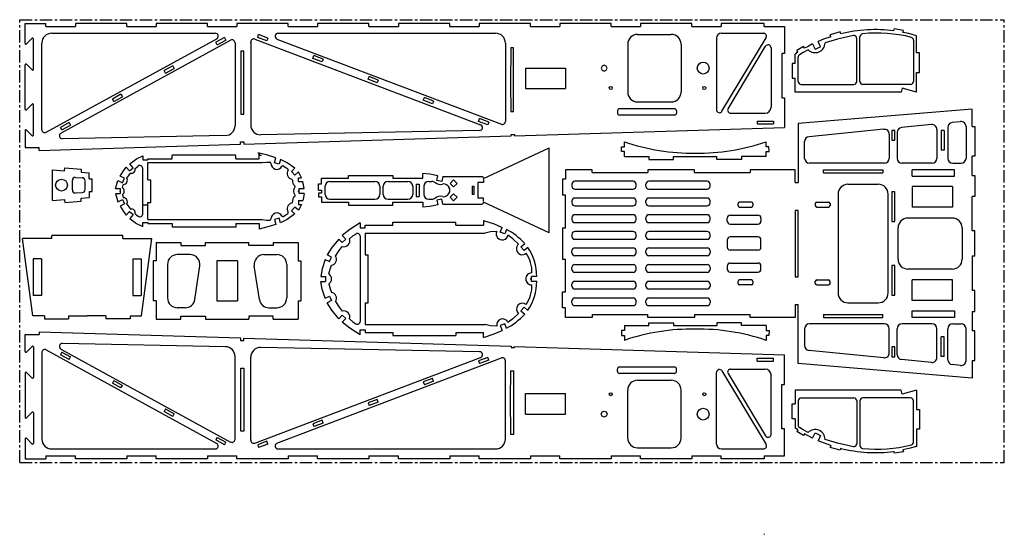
# Model space of a CAD drawing. Header units: millimetres. Extents: x 0 to 1000, y -73 to 450.
import ezdxf

# ---------------------------------------------------------------- set-up
doc = ezdxf.new("R2010")
doc.units = ezdxf.units.MM
doc.header["$PDSIZE"] = -1
doc.linetypes.add('CENTERX2', pattern=[20.32, 12.7, -2.54, 2.54, -2.54])

msp = doc.modelspace()

# ---------------------------------------------------------------- linework, layer by layer
at = {"color": 7, "linetype": 'CENTERX2'}
for p, q in [((0, 0), (0, 450)), ((0, 450), (1000, 450)), ((1000, 0), (1000, 450)), ((243.6, 314.4), (241.8, 314.4)), ((243.1, 312.4), (245.6, 312.4)), ((243.6, 312.4), (243.6, 314.4)), ((130.1, 261.4), (125.1, 261.4)), ((0, 0), (1000, 0)), ((756, -72.3), (756, -73))]:
    msp.add_line(p, q, dxfattribs=at)
at = {"color": 7, "linetype": 'Continuous'}
for p, q in [((5.5, 446.2), (26.7, 446.2)), ((5.5, 426), (5.5, 446.2)), ((26.7, 443.2), (26.7, 446.2)), ((26.7, 443.2), (56.7, 443.2)), ((108.7, 446.2), (56.7, 446.2)), ((56.7, 446.2), (56.7, 443.2)), ((108.7, 443.2), (108.7, 446.2)), ((108.7, 443.2), (138.7, 443.2)), ((190.7, 446.2), (138.7, 446.2)), ((138.7, 446.2), (138.7, 443.2)), ((190.7, 443.2), (190.7, 446.2)), ((190.7, 443.2), (220.7, 443.2)), ((272.7, 446.2), (220.7, 446.2)), ((220.7, 446.2), (220.7, 443.2)), ((272.7, 443.2), (272.7, 446.2)), ((272.7, 443.2), (302.6, 443.2)), ((354.7, 446.2), (302.6, 446.2)), ((302.6, 446.2), (302.6, 443.2)), ((354.7, 443.2), (354.7, 446.2)), ((354.7, 443.2), (384.6, 443.2)), ((436.7, 446.2), (384.6, 446.2)), ((384.6, 446.2), (384.6, 443.2)), ((436.7, 443.2), (436.7, 446.2)), ((436.7, 443.2), (466.6, 443.2)), ((518.7, 446.2), (466.6, 446.2)), ((466.6, 446.2), (466.6, 443.2)), ((518.7, 443.2), (518.7, 446.2)), ((518.7, 443.2), (548.6, 443.2)), ((600.7, 446.2), (548.6, 446.2)), ((548.6, 446.2), (548.6, 443.2)), ((600.7, 443.2), (600.7, 446.2)), ((600.7, 443.2), (630.6, 443.2)), ((682.7, 446.2), (630.6, 446.2)), ((630.6, 446.2), (630.6, 443.2)), ((682.7, 443.2), (682.7, 446.2)), ((682.7, 443.2), (712.6, 443.2)), ((756, 446.2), (712.6, 446.2)), ((712.6, 446.2), (712.6, 443.2)), ((756, 443.2), (756, 446.2)), ((756, 443.2), (776.8, 443.2)), ((776.8, 443.2), (776.8, 415.7)), ((887.9, 438.6), (888.2, 440.6)), ((897.5, 439.1), (888.2, 440.6)), ((12.6, 431.2), (6.9, 425.4)), ((13.9, 399.5), (13.9, 430.6)), ((27, 335.6), (200.1, 430.5)), ((32.5, 436.2), (198.6, 436.2)), ((208, 431.9), (199.3, 427.1)), ((208, 431.9), (209.5, 429.3)), ((238.7, 430.3), (468.1, 343.2)), ((241.7, 432), (242.7, 434.8)), ((251, 428.4), (241.7, 432)), ((252.1, 431.2), (242.7, 434.8)), ((252.1, 431.2), (251, 428.4)), ((261.2, 430.3), (489.2, 343.7)), ((262.3, 436.2), (483.3, 436.2)), ((627.5, 435.1), (661.7, 435.1)), ((707.7, 431.2), (707.7, 358.5)), ((712.7, 436.2), (755.4, 436.2)), ((713.2, 356.9), (758, 431.6)), ((833.4, 437.6), (823.1, 434.6)), ((823.7, 432.7), (823.1, 434.6)), ((833.9, 435.5), (833.4, 437.6)), ((850.2, 387.3), (850.2, 430.9)), ((853.4, 387.3), (853.4, 432.6)), ((897.1, 437.1), (897.5, 439.1)), ((910.8, 416.2), (910.8, 433.6)), ((22.5, 338.2), (22.5, 426.2)), ((41.9, 334.7), (214.2, 429.2)), ((200.7, 424.5), (199.3, 427.1)), ((200.7, 424.5), (209.5, 429.3)), ((218.7, 426.5), (218.7, 342.3)), ((234.7, 427.5), (234.7, 343)), ((493.3, 426.2), (493.3, 346.5)), ((501.6, 421.4), (498.7, 421.4)), ((617.5, 425.1), (617.5, 376.4)), ((671.7, 425.1), (671.7, 376.4)), ((719.5, 359.5), (757.5, 423)), ((763.1, 421.4), (763.1, 361)), ((796.1, 422.7), (789.3, 418.6)), ((797.1, 421), (796.1, 422.7)), ((805.3, 425.3), (807.9, 419.9)), ((807.9, 419.9), (813.3, 422.4)), ((813.3, 422.4), (810.8, 427.8)), ((907.8, 429.1), (907.8, 387.3)), ((227.5, 418), (224.5, 418)), ((224.5, 418), (224.5, 354)), ((227.5, 354), (227.5, 418)), ((297.7, 410.7), (298.8, 413.5)), ((307.1, 407.1), (297.7, 410.7)), ((308.2, 409.9), (298.8, 413.5)), ((776.8, 415.7), (773.9, 415.7)), ((773.9, 415.7), (773.9, 370.7)), ((787.7, 405.5), (787.7, 415.1)), ((790.4, 416.9), (789.3, 418.6)), ((790.7, 387.3), (790.7, 412)), ((913.8, 416.2), (910.8, 416.2)), ((913.8, 396.2), (913.8, 416.2)), ((5.5, 359.1), (5.5, 404.1)), ((6.9, 404.7), (12.6, 398.9)), ((155.4, 403.1), (146.7, 398.3)), ((148.1, 395.6), (156.9, 400.4)), ((155.4, 403.1), (156.9, 400.4)), ((308.2, 409.9), (307.1, 407.1)), ((513.6, 400.8), (554.4, 400.8)), ((513.6, 400.8), (513.6, 380)), ((554.4, 400.8), (554.4, 380)), ((784.7, 405.5), (784.7, 390.5)), ((787.7, 405.5), (784.7, 405.5)), ((148.1, 395.6), (146.7, 398.3)), ((353.8, 389.4), (354.9, 392.2)), ((364.2, 388.6), (354.9, 392.2)), ((784.7, 390.5), (787.7, 390.5)), ((787.7, 381.3), (787.7, 390.5)), ((910.8, 381.3), (910.8, 396.2)), ((910.8, 396.2), (913.8, 396.2)), ((363.2, 385.8), (353.8, 389.4)), ((364.2, 388.6), (363.2, 385.8)), ((787.7, 376.4), (787.7, 381.3)), ((793.7, 384.3), (847.2, 384.3)), ((904.8, 384.3), (856.4, 384.3)), ((896.3, 380.4), (895.2, 376.4)), ((910.8, 376.5), (896.3, 380.4)), ((910.8, 376.5), (910.8, 381.3)), ((102.8, 374.2), (94.1, 369.4)), ((95.5, 366.8), (104.3, 371.6)), ((102.8, 374.2), (104.3, 371.6)), ((409.9, 368.1), (411, 370.9)), ((420.3, 367.3), (411, 370.9)), ((513.6, 380), (554.4, 380)), ((773.9, 370.7), (776.8, 370.7)), ((776.8, 370.7), (776.8, 340.5)), ((895.2, 376.4), (787.7, 376.4)), ((12.6, 364.3), (6.9, 358.5)), ((13.9, 332.6), (13.9, 363.7)), ((95.5, 366.8), (94.1, 369.4)), ((419.3, 364.5), (409.9, 368.1)), ((420.3, 367.3), (419.3, 364.5)), ((627.5, 366.4), (661.7, 366.4)), ((224.5, 354), (227.5, 354)), ((498.7, 356.7), (501.6, 356.7)), ((607.1, 357.4), (607.1, 355)), ((665.1, 359.4), (609.1, 359.4)), ((665.1, 353), (609.1, 353)), ((667.1, 357.4), (667.1, 355)), ((722, 355), (757.1, 355)), ((967.2, 359.2), (790.7, 344.4)), ((967.2, 341.4), (967.2, 359.2)), ((50.2, 345.4), (41.4, 340.6)), ((42.9, 337.9), (41.4, 340.6)), ((42.9, 337.9), (51.7, 342.7)), ((50.2, 345.4), (51.7, 342.7)), ((466, 346.7), (467.1, 349.5)), ((475.4, 343.2), (466, 346.7)), ((476.4, 346), (467.1, 349.5)), ((476.4, 346), (475.4, 343.2)), ((502.4, 332), (776.8, 340.5)), ((748.9, 347), (765.7, 347)), ((748.9, 347), (748.9, 344)), ((748.9, 344), (765.7, 344)), ((765.7, 347), (765.7, 344)), ((790.7, 344.4), (790.7, 284.4)), ((926, 343.4), (895.7, 340.4)), ((942.7, 340.5), (942.7, 309.1)), ((955.6, 346.3), (947.2, 345.5)), ((961.1, 341.4), (961.1, 309.1)), ((967.2, 341.4), (970.2, 341.4)), ((970.2, 341.4), (970.2, 311.4)), ((5.5, 337.2), (5.5, 320)), ((6.9, 337.8), (12.6, 332)), ((208.9, 332.3), (43.4, 329)), ((227.7, 323.5), (499, 331.9)), ((467.1, 337.4), (244.9, 333)), ((499, 331.9), (499, 333.2)), ((499, 333.2), (502.4, 333.2)), ((502.4, 333.2), (502.4, 332)), ((877.7, 338.6), (801.7, 331.1)), ((883.2, 333.6), (883.2, 309.1)), ((888.7, 337.5), (885.7, 337.5)), ((885.7, 337.5), (885.7, 327.5)), ((888.7, 327.5), (888.7, 337.5)), ((891.2, 335.4), (891.2, 309.1)), ((931.5, 338.4), (931.5, 309.1)), ((938.9, 337.3), (935.8, 337.3)), ((935.8, 337.3), (935.8, 317.3)), ((938.9, 337.3), (938.9, 317.3)), ((5.5, 320), (19.8, 320)), ((19.8, 317.1), (224.4, 323.4)), ((19.8, 317.1), (19.8, 320)), ((224.4, 323.4), (224.4, 325.9)), ((224.4, 325.9), (227.7, 325.9)), ((227.7, 325.9), (227.7, 323.5)), ((611.1, 315.9), (611.1, 320.9)), ((611.1, 320.9), (614.1, 320.9)), ((614.1, 320.9), (614.1, 325.9)), ((758, 320.9), (758.1, 325.9)), ((761, 320.9), (758, 320.9)), ((761.1, 315.9), (761, 320.9)), ((797.2, 309.1), (797.2, 326.1)), ((885.7, 327.5), (888.7, 327.5)), ((125, 311.6), (125, 307.6)), ((219.5, 312.4), (154.8, 312.4)), ((154.8, 308.7), (154.8, 312.4)), ((219.5, 308.7), (219.5, 312.4)), ((243.1, 308.7), (243.1, 314.4)), ((471.2, 288.6), (537.7, 319.7)), ((537.7, 233.5), (537.7, 319.7)), ((614.1, 315.9), (611.1, 315.9)), ((614.1, 310.9), (614.1, 315.9)), ((614.1, 310.9), (639.1, 310.9)), ((639.1, 310.9), (639.1, 307.9)), ((664.1, 310.9), (708, 310.9)), ((664.1, 307.9), (664.1, 310.9)), ((708, 307.9), (708, 310.9)), ((758.1, 310.9), (733, 310.9)), ((733, 310.9), (733, 307.9)), ((758.1, 310.9), (758.1, 315.9)), ((758.1, 315.9), (761.1, 315.9)), ((938.9, 317.3), (935.8, 317.3)), ((967.2, 294.7), (967.2, 311.4)), ((970.2, 311.4), (967.2, 311.4)), ((108.3, 300.1), (111.6, 296.3)), ((115.3, 299.6), (111.8, 303.6)), ((125, 307.6), (130.1, 307.6)), ((130.1, 308.7), (154.8, 308.7)), ((130.1, 307.6), (130.1, 308.7)), ((130.1, 304.8), (246.3, 304.8)), ((130.1, 287.3), (130.1, 304.8)), ((219.5, 308.7), (243.1, 308.7)), ((258.7, 304.6), (260.2, 309.7)), ((263.5, 303.3), (258.7, 304.6)), ((264.8, 308), (263.5, 303.3)), ((639.1, 307.9), (664.1, 307.9)), ((733, 307.9), (708, 307.9)), ((878.2, 304.1), (802.2, 304.1)), ((926.5, 304.1), (896.2, 304.1)), ((947.7, 304.1), (956.1, 304.1)), ((33.2, 266.3), (33.2, 297.4)), ((33.2, 297.4), (45.5, 296.4)), ((45.5, 296.4), (45.7, 299.4)), ((45.7, 299.4), (62.5, 298.2)), ((62.5, 298.2), (62.3, 295.2)), ((62.3, 295.2), (70.6, 294.5)), ((70.6, 288.2), (70.6, 294.5)), ((106.5, 288.8), (102, 291.1)), ((111.6, 296.3), (115.3, 299.6)), ((125, 252.7), (125, 298.9)), ((275.9, 295.6), (279.6, 299)), ((279.3, 291.9), (275.9, 295.6)), ((283, 295.3), (279.3, 291.9)), ((334, 288.8), (334, 291.8)), ((334, 291.8), (379, 291.8)), ((379, 291.8), (379, 288.8)), ((409.3, 288.8), (409.3, 293.8)), ((423.7, 286.6), (424.6, 291.3)), ((429.6, 290.6), (428.6, 285.7)), ((429.6, 290.6), (469.2, 290.6)), ((581.3, 297.5), (554.4, 297.5)), ((554.4, 297.5), (554.4, 288)), ((581.3, 294.6), (581.3, 297.5)), ((581.3, 294.6), (637.8, 294.6)), ((685.3, 297.5), (637.8, 297.5)), ((637.8, 297.5), (637.8, 294.6)), ((685.3, 294.6), (685.3, 297.5)), ((685.3, 294.6), (741.9, 294.6)), ((787.7, 297.5), (741.9, 297.5)), ((741.9, 297.5), (741.9, 294.6)), ((787.7, 284.4), (787.7, 297.5)), ((816.5, 294.5), (816.5, 297.5)), ((816.5, 297.5), (876.5, 297.5)), ((816.5, 294.5), (876.5, 294.5)), ((876.5, 297.5), (876.5, 294.5)), ((949.4, 297.5), (906.5, 297.5)), ((906.5, 291.1), (906.5, 297.5)), ((906.5, 291.1), (949.4, 291.1)), ((949.4, 291.1), (949.4, 297.5)), ((967.2, 291.5), (967.2, 294.7)), ((967.2, 291.5), (970.2, 291.5)), ((970.2, 291.5), (970.2, 270.2)), ((53.5, 277), (53.5, 286.7)), ((56.6, 289.7), (63.6, 289.4)), ((66.4, 277.3), (66.4, 286.4)), ((70.6, 288.2), (73.6, 288.2)), ((73.6, 275.5), (73.6, 288.2)), ((99.8, 286.6), (104.3, 284.3)), ((104.3, 284.3), (106.5, 288.8)), ((130.1, 287.3), (133.1, 287.3)), ((133.1, 264.3), (133.1, 287.3)), ((283, 285.4), (283, 289.4)), ((283, 289.4), (286.3, 289.4)), ((283, 285.4), (287.6, 285.4)), ((303.6, 276.6), (303.6, 283.3)), ((303.6, 283.3), (306.6, 283.3)), ((306.6, 288.8), (334, 288.8)), ((306.6, 283.3), (306.6, 288.8)), ((310.1, 272.5), (310.1, 280.7)), ((315.1, 285.7), (360.8, 285.7)), ((365.8, 280.7), (365.8, 272.5)), ((369.2, 272.5), (369.2, 280.7)), ((374.2, 285.7), (394.2, 285.7)), ((379, 288.8), (409.3, 288.8)), ((399.2, 280.7), (399.2, 272.5)), ((402.7, 282.9), (402.7, 270.3)), ((402.7, 282.9), (405.7, 282.9)), ((405.7, 282.9), (405.7, 270.3)), ((410.4, 280.7), (410.4, 272.5)), ((415.4, 285.7), (418.6, 285.7)), ((428.6, 285.7), (423.7, 286.6)), ((434.7, 281.3), (435.9, 279.8)), ((437.2, 283.7), (440.7, 287.2)), ((440.7, 280.1), (437.2, 283.7)), ((440.7, 287.2), (444.3, 283.7)), ((444.3, 283.7), (440.7, 280.1)), ((459.7, 280.7), (459.7, 272.5)), ((459.7, 280.7), (461.2, 280.7)), ((461.2, 280.7), (461.2, 272.5)), ((465.3, 284.4), (465.3, 268.8)), ((471.2, 284.4), (465.3, 284.4)), ((471.2, 287.7), (471.2, 285.7)), ((471.2, 285.7), (471.2, 284.4)), ((554.4, 288), (551.4, 288)), ((551.4, 288), (551.4, 271.6)), ((560.8, 282.8), (560.8, 280.8)), ((623, 285.8), (563.8, 285.8)), ((626, 280.8), (626, 282.8)), ((636, 280.8), (636, 282.8)), ((698.2, 285.8), (639, 285.8)), ((701.2, 280.8), (701.2, 282.8)), ((787.7, 284.4), (790.7, 284.4)), ((841.1, 282.7), (872, 282.7)), ((947.5, 280.6), (906.5, 280.6)), ((906.5, 280.6), (906.5, 259.6)), ((947.5, 280.6), (947.5, 259.6)), ((56.6, 274), (63.6, 274.3)), ((70.6, 275.5), (73.6, 275.5)), ((70.6, 275.5), (70.6, 269.2)), ((97.2, 278.3), (102.2, 278.3)), ((97.2, 273.3), (102.2, 273.3)), ((102.2, 278.3), (102.2, 273.3)), ((284, 273.3), (284, 278.3)), ((284, 278.3), (288.8, 278.3)), ((288.8, 273.3), (284, 273.3)), ((303.6, 276.6), (306.6, 276.6)), ((306.6, 273.6), (303.6, 273.6)), ((303.6, 273.6), (303.6, 270)), ((306.6, 276.6), (306.6, 273.6)), ((402.7, 270.3), (405.7, 270.3)), ((434.7, 271.9), (435.9, 273.4)), ((440.7, 273.1), (437.2, 269.6)), ((444.3, 269.6), (440.7, 273.1)), ((461.2, 272.5), (459.7, 272.5)), ((554.4, 271.6), (551.4, 271.6)), ((554.4, 238.6), (554.4, 271.6)), ((563.8, 277.8), (623, 277.8)), ((639, 277.8), (698.2, 277.8)), ((831.1, 272.7), (831.1, 172.3)), ((882, 172.3), (882, 272.7)), ((888.7, 274.9), (885.7, 274.9)), ((885.7, 274.9), (885.7, 244.9)), ((888.7, 244.9), (888.7, 274.9)), ((967.3, 235.4), (967.2, 270.2)), ((970.2, 270.2), (967.2, 270.2)), ((33.2, 266.3), (45.5, 267.3)), ((45.5, 267.3), (45.7, 264.3)), ((45.7, 264.3), (62.5, 265.5)), ((62.3, 268.5), (70.6, 269.2)), ((62.5, 265.5), (62.3, 268.5)), ((99.8, 264.9), (104.3, 267.2)), ((106.5, 262.8), (102, 260.4)), ((104.3, 267.2), (106.5, 262.8)), ((130.1, 246.8), (130.1, 264.3)), ((130.1, 264.3), (133.1, 264.3)), ((283, 266.2), (283, 262.2)), ((283, 266.2), (287.6, 266.2)), ((283, 262.2), (286.3, 262.2)), ((303.6, 270), (306.6, 270)), ((306.6, 270), (306.6, 264.4)), ((306.6, 264.4), (334, 264.4)), ((315.1, 267.5), (360.8, 267.5)), ((334, 264.4), (334, 261.4)), ((334, 261.4), (379, 261.4)), ((374.2, 267.5), (394.2, 267.5)), ((379, 261.4), (379, 264.4)), ((379, 264.4), (409.3, 264.4)), ((409.3, 264.4), (409.3, 259.4)), ((415.4, 267.5), (418.6, 267.5)), ((428.6, 267.5), (423.7, 266.6)), ((423.7, 266.6), (424.6, 261.9)), ((429.6, 262.6), (428.6, 267.5)), ((429.6, 262.6), (469.2, 262.6)), ((437.2, 269.6), (440.7, 266)), ((440.7, 266), (444.3, 269.6)), ((471.2, 268.8), (465.3, 268.8)), ((471.2, 267.5), (471.2, 268.8)), ((471.2, 265.6), (471.2, 267.5)), ((537.7, 233.5), (471.2, 264.6)), ((560.8, 265.8), (560.8, 263.8)), ((623, 268.8), (563.8, 268.8)), ((563.8, 260.8), (623, 260.8)), ((626, 263.8), (626, 265.8)), ((636, 263.8), (636, 265.8)), ((698.2, 268.8), (639, 268.8)), ((639, 260.8), (698.2, 260.8)), ((701.2, 263.8), (701.2, 265.8)), ((729.6, 261.1), (729.6, 263.1)), ((743.1, 264.6), (731.1, 264.6)), ((744.6, 263.1), (744.6, 261.1)), ((808, 263.1), (808, 261.1)), ((809.5, 264.6), (821.5, 264.6)), ((823, 263.1), (823, 261.1)), ((108.3, 251.5), (111.6, 255.2)), ((111.6, 255.2), (115.3, 252)), ((115.3, 252), (111.8, 247.9)), ((279.3, 259.6), (275.9, 255.9)), ((275.9, 255.9), (279.6, 252.6)), ((283, 256.3), (279.3, 259.6)), ((623, 251.8), (563.8, 251.8)), ((698.2, 251.8), (639, 251.8)), ((721.5, 251.4), (749.8, 251.4)), ((731.1, 259.6), (743.1, 259.6)), ((790.7, 256.2), (787.7, 256.2)), ((787.7, 256.2), (787.7, 188.8)), ((790.7, 188.8), (790.7, 256.2)), ((809.5, 259.6), (821.5, 259.6)), ((947.5, 259.6), (906.5, 259.6)), ((125, 244), (130.1, 244)), ((125, 240), (125, 244)), ((130.1, 246.8), (246.3, 246.8)), ((130.1, 244), (130.1, 242.9)), ((130.1, 242.9), (154.8, 242.9)), ((154.8, 242.9), (154.8, 239.2)), ((219.5, 242.9), (243.1, 242.9)), ((219.5, 242.9), (219.5, 239.2)), ((243.1, 242.9), (243.1, 237.2)), ((263.5, 248.3), (258.7, 247)), ((258.7, 247), (260.2, 241.9)), ((264.8, 243.6), (263.5, 248.3)), ((345.9, 243.5), (345.9, 238.6)), ((351, 241.1), (379.1, 241.1)), ((351, 238.6), (351, 241.1)), ((379.1, 244.1), (443.1, 244.1)), ((379.1, 241.1), (379.1, 244.1)), ((443.1, 241.1), (443.1, 244.1)), ((443.1, 241.1), (471.2, 241.1)), ((471.2, 246.1), (471.2, 241.1)), ((560.8, 248.8), (560.8, 246.8)), ((563.8, 243.8), (623, 243.8)), ((626, 246.8), (626, 248.8)), ((636, 246.8), (636, 248.8)), ((639, 243.8), (698.2, 243.8)), ((701.2, 246.8), (701.2, 248.8)), ((718.5, 245.3), (718.5, 248.4)), ((721.5, 242.3), (749.8, 242.3)), ((752.8, 248.4), (752.8, 245.3)), ((885.7, 244.9), (888.7, 244.9)), ((947.2, 248.4), (902.1, 248.4)), ((104.6, 230.6), (32.5, 230.6)), ((32.5, 227.6), (32.5, 230.6)), ((104.6, 227.6), (104.6, 230.6)), ((219.5, 239.2), (154.8, 239.2)), ((331.1, 227), (327.6, 230.6)), ((345.9, 238.6), (351, 238.6)), ((351, 232.9), (351, 210.9)), ((351, 232.9), (472.6, 232.9)), ((488.1, 234.2), (489.9, 238.9)), ((492.7, 232.5), (488.1, 234.2)), ((494.3, 236.9), (492.7, 232.5)), ((551.4, 238.6), (554.4, 238.6)), ((551.4, 238.6), (551.4, 206.4)), ((560.8, 231.8), (560.8, 229.8)), ((623, 234.8), (563.8, 234.8)), ((626, 229.8), (626, 231.8)), ((636, 229.8), (636, 231.8)), ((698.2, 234.8), (639, 234.8)), ((701.2, 229.8), (701.2, 231.8)), ((892.1, 206.6), (892.1, 238.4)), ((957.2, 238.4), (957.2, 206.6)), ((970.2, 235.4), (967.3, 235.4)), ((970.2, 209.6), (970.2, 235.4)), ((32.5, 227.6), (3, 227.6)), ((13.4, 149.1), (3, 227.6)), ((104.6, 227.6), (134.1, 227.6)), ((123.8, 149.1), (134.1, 227.6)), ((138.7, 223.6), (138.7, 204.8)), ((138.7, 223.6), (163.7, 223.6)), ((163.7, 223.6), (163.7, 220.6)), ((163.7, 220.6), (188.7, 220.6)), ((188.7, 220.6), (188.7, 223.6)), ((188.7, 223.6), (232.6, 223.6)), ((232.6, 220.6), (232.6, 223.6)), ((257.6, 220.6), (232.6, 220.6)), ((257.6, 223.6), (257.6, 220.6)), ((257.6, 223.6), (282.7, 223.6)), ((282.7, 223.6), (282.7, 204.8)), ((324.1, 227.1), (327.5, 223.6)), ((327.5, 223.6), (331.1, 227)), ((346, 143.6), (346, 229.7)), ((509.1, 219.3), (513, 222.5)), ((512.7, 222.9), (513, 222.5)), ((563.8, 226.8), (623, 226.8)), ((639, 226.8), (698.2, 226.8)), ((718.5, 226.2), (718.5, 218.8)), ((749.8, 229.2), (721.5, 229.2)), ((752.8, 218.8), (752.8, 226.2)), ((173.2, 211.3), (160.1, 211.3)), ((248.1, 211.3), (261.2, 211.3)), ((316.8, 208.7), (312.3, 210.9)), ((351, 210.9), (354, 210.9)), ((354, 162.4), (354, 210.9)), ((512.3, 215.4), (509.1, 219.3)), ((516.2, 218.6), (512.3, 215.4)), ((560.8, 213.2), (560.8, 215.2)), ((563.8, 218.2), (623, 218.2)), ((623, 210.2), (563.8, 210.2)), ((626, 213.2), (626, 215.2)), ((636, 213.2), (636, 215.2)), ((639, 218.2), (698.2, 218.2)), ((698.2, 210.2), (639, 210.2)), ((701.2, 215.2), (701.2, 213.2)), ((749.8, 215.8), (721.5, 215.8)), ((22.3, 207.1), (13.8, 207.1)), ((13.8, 207.1), (13.8, 169.6)), ((22.3, 207.1), (22.3, 169.6)), ((114.9, 207.1), (114.9, 169.6)), ((114.9, 207.1), (123.4, 207.1)), ((123.4, 207.1), (123.4, 169.6)), ((138.7, 204.8), (135.7, 204.8)), ((135.7, 204.8), (135.7, 164.3)), ((150.1, 201.3), (150.1, 167.3)), ((221.2, 204.8), (200.2, 204.8)), ((200.2, 204.8), (200.2, 164.3)), ((221.2, 204.8), (221.2, 164.3)), ((271.2, 201.3), (271.2, 167.3)), ((282.7, 204.8), (285.7, 204.8)), ((285.7, 204.8), (285.7, 164.3)), ((310.2, 206.4), (314.7, 204.2)), ((314.7, 204.2), (316.8, 208.7)), ((554.4, 206.4), (551.4, 206.4)), ((554.4, 173.4), (554.4, 206.4)), ((563.8, 201.2), (623, 201.2)), ((639, 201.2), (698.2, 201.2)), ((721.5, 202.7), (749.8, 202.7)), ((888.7, 200.2), (885.7, 200.2)), ((885.7, 200.2), (885.7, 170.2)), ((888.7, 170.2), (888.7, 200.2)), ((967.3, 209.6), (967.2, 174.8)), ((970.2, 209.6), (967.3, 209.6)), ((177.9, 165.8), (183, 199.9)), ((243.4, 165.8), (238.3, 199.9)), ((560.8, 196.2), (560.8, 198.2)), ((623, 193.2), (563.8, 193.2)), ((626, 196.2), (626, 198.2)), ((636, 196.2), (636, 198.2)), ((698.2, 193.2), (639, 193.2)), ((701.2, 198.2), (701.2, 196.2)), ((718.5, 199.7), (718.5, 196.6)), ((721.5, 193.6), (749.8, 193.6)), ((752.8, 196.6), (752.8, 199.7)), ((947.2, 196.6), (902.1, 196.6)), ((305.7, 189.1), (310.7, 189.1)), ((305.7, 184.1), (310.7, 184.1)), ((310.7, 189.1), (310.7, 184.1)), ((519.9, 184.1), (519.9, 189.1)), ((525.2, 189.1), (519.9, 189.1)), ((525.2, 184.1), (519.9, 184.1)), ((560.8, 179.2), (560.8, 181.2)), ((563.8, 184.2), (623, 184.2)), ((626, 179.2), (626, 181.2)), ((636, 179.2), (636, 181.2)), ((639, 184.2), (698.2, 184.2)), ((701.2, 181.2), (701.2, 179.2)), ((729.6, 182), (729.6, 184)), ((743.1, 185.5), (731.1, 185.5)), ((743.1, 180.5), (731.1, 180.5)), ((744.6, 184), (744.6, 182)), ((787.7, 188.8), (790.7, 188.8)), ((808, 182), (808, 184)), ((809.5, 185.5), (821.5, 185.5)), ((809.5, 180.5), (821.5, 180.5)), ((823, 182), (823, 184)), ((947.5, 185.5), (906.5, 185.5)), ((906.5, 164.5), (906.5, 185.5)), ((947.5, 164.5), (947.5, 185.5)), ((551.4, 173.4), (554.4, 173.4)), ((551.4, 157.1), (551.4, 173.4)), ((623, 176.2), (563.8, 176.2)), ((698.2, 176.2), (639, 176.2)), ((885.7, 170.2), (888.7, 170.2)), ((970.2, 174.8), (967.2, 174.8)), ((970.2, 153.5), (970.2, 174.8)), ((22.3, 169.6), (13.8, 169.6)), ((114.9, 169.6), (123.4, 169.6)), ((138.7, 164.3), (135.7, 164.3)), ((138.7, 164.3), (138.7, 145.6)), ((200.2, 164.3), (221.2, 164.3)), ((282.7, 164.3), (285.7, 164.3)), ((282.7, 164.3), (282.7, 145.6)), ((310.2, 166.9), (314.7, 169.1)), ((316.8, 164.5), (312.3, 162.4)), ((314.7, 169.1), (316.8, 164.5)), ((351, 162.4), (354, 162.4)), ((351, 162.4), (351, 140.3)), ((560.8, 162.2), (560.8, 164.2)), ((563.8, 167.2), (623, 167.2)), ((626, 162.2), (626, 164.2)), ((636, 162.2), (636, 164.2)), ((639, 167.2), (698.2, 167.2)), ((701.2, 164.2), (701.2, 162.2)), ((787.7, 160.6), (790.7, 160.6)), ((787.7, 160.6), (787.7, 147.5)), ((790.7, 100.6), (790.7, 160.6)), ((841.1, 162.3), (872, 162.3)), ((947.5, 164.5), (906.5, 164.5)), ((168.1, 157.3), (160.1, 157.3)), ((253.2, 157.3), (261.2, 157.3)), ((512.3, 157.8), (509.1, 154)), ((509.1, 154), (513, 150.8)), ((516.2, 154.6), (512.3, 157.8)), ((512.7, 150.4), (513, 150.8)), ((554.4, 157.1), (551.4, 157.1)), ((554.4, 147.5), (554.4, 157.1)), ((623, 159.2), (563.8, 159.2)), ((581.3, 150.4), (637.8, 150.4)), ((581.3, 150.4), (581.3, 147.5)), ((637.8, 147.5), (637.8, 150.4)), ((698.2, 159.2), (639, 159.2)), ((685.3, 150.4), (741.9, 150.4)), ((685.3, 150.4), (685.3, 147.5)), ((741.9, 147.5), (741.9, 150.4)), ((816.5, 150.5), (876.5, 150.5)), ((816.5, 150.5), (816.5, 147.5)), ((876.5, 147.5), (876.5, 150.5)), ((906.5, 154), (949.4, 154)), ((906.5, 147.5), (906.5, 154)), ((949.4, 154), (949.4, 147.5)), ((967.2, 153.5), (970.2, 153.5)), ((967.2, 153.5), (967.2, 150.3)), ((967.2, 150.3), (967.2, 133.7)), ((25.1, 149.1), (13.4, 149.1)), ((25.1, 149.1), (25.1, 146.1)), ((25.1, 146.1), (49.6, 146.1)), ((49.6, 149.1), (68.6, 149.1)), ((49.6, 149.1), (49.6, 146.1)), ((87.5, 149.1), (68.6, 149.1)), ((87.5, 149.1), (87.5, 146.1)), ((112.1, 146.1), (87.5, 146.1)), ((112.1, 149.1), (112.1, 146.1)), ((112.1, 149.1), (123.8, 149.1)), ((138.7, 145.6), (163.7, 145.6)), ((163.7, 148.6), (188.7, 148.6)), ((163.7, 145.6), (163.7, 148.6)), ((188.7, 148.6), (188.7, 145.6)), ((188.7, 145.6), (232.6, 145.6)), ((257.6, 148.6), (232.6, 148.6)), ((232.6, 148.6), (232.6, 145.6)), ((257.6, 145.6), (257.6, 148.6)), ((257.6, 145.6), (282.7, 145.6)), ((324.1, 146.1), (327.5, 149.7)), ((327.5, 149.7), (331.1, 146.2)), ((331.1, 146.2), (327.6, 142.6)), ((351, 140.3), (472.6, 140.3)), ((492.7, 140.8), (488.1, 139.1)), ((494.3, 136.4), (492.7, 140.8)), ((581.3, 147.5), (554.4, 147.5)), ((685.3, 147.5), (637.8, 147.5)), ((639.1, 139.1), (639.1, 142.1)), ((639.1, 142.1), (664.1, 142.1)), ((664.1, 142.1), (664.1, 139.1)), ((708, 142.1), (708, 139.1)), ((733, 142.1), (708, 142.1)), ((733, 139.1), (733, 142.1)), ((787.7, 147.5), (741.9, 147.5)), ((878.2, 140.9), (802.2, 140.9)), ((816.5, 147.5), (876.5, 147.5)), ((926.5, 140.9), (896.2, 140.9)), ((949.4, 147.5), (906.5, 147.5)), ((947.7, 140.9), (956.1, 140.9)), ((19.8, 132.9), (224.4, 126.6)), ((19.8, 132.9), (19.8, 130)), ((345.9, 134.7), (351, 134.7)), ((345.9, 129.8), (345.9, 134.7)), ((351, 134.7), (351, 132.2)), ((351, 132.2), (379.1, 132.2)), ((379.1, 132.2), (379.1, 129.2)), ((443.1, 132.2), (443.1, 129.2)), ((443.1, 132.2), (471.2, 132.2)), ((471.2, 127.1), (471.2, 132.2)), ((488.1, 139.1), (489.9, 134.3)), ((614.1, 134.1), (611.1, 134.1)), ((611.1, 134.1), (611.1, 129.1)), ((614.1, 139.1), (614.1, 134.1)), ((614.1, 139.1), (639.1, 139.1)), ((664.1, 139.1), (708, 139.1)), ((758.1, 139.1), (733, 139.1)), ((758.1, 139.1), (758.1, 134.1)), ((758.1, 134.1), (761.1, 134.1)), ((761.1, 134.1), (761, 129.1)), ((797.2, 135.9), (797.2, 118.9)), ((883.2, 111.4), (883.2, 135.9)), ((891.2, 109.6), (891.2, 135.9)), ((931.5, 106.6), (931.5, 135.9)), ((942.7, 104.5), (942.7, 135.9)), ((961.1, 103.7), (961.1, 135.9)), ((970.2, 133.7), (967.2, 133.7)), ((970.2, 103.7), (970.2, 133.7)), ((5.5, 130), (19.8, 130)), ((5.5, 112.8), (5.5, 130)), ((208.9, 117.7), (43.4, 121)), ((224.4, 126.6), (224.4, 124.1)), ((224.4, 124.1), (227.7, 124.1)), ((227.7, 126.5), (499, 118.1)), ((227.7, 124.1), (227.7, 126.5)), ((379.1, 129.2), (443.1, 129.2)), ((611.1, 129.1), (614.1, 129.1)), ((614.1, 129.1), (614.1, 124.1)), ((758, 129.1), (758.1, 124.1)), ((761, 129.1), (758, 129.1)), ((938.9, 127.7), (935.8, 127.7)), ((935.8, 107.7), (935.8, 127.7)), ((938.9, 107.7), (938.9, 127.7)), ((6.9, 112.2), (12.6, 118)), ((13.9, 117.4), (13.9, 86.3)), ((22.5, 111.8), (22.5, 23.8)), ((27, 114.4), (200.1, 19.5)), ((42.9, 112.1), (41.4, 109.4)), ((41.9, 115.3), (214.2, 20.8)), ((42.9, 112.1), (51.7, 107.3)), ((467.1, 112.6), (244.9, 117)), ((499, 118.1), (499, 116.8)), ((499, 116.8), (502.4, 116.8)), ((502.4, 118), (776.8, 109.5)), ((502.4, 116.8), (502.4, 118)), ((877.7, 106.4), (801.7, 114)), ((888.7, 117.5), (885.7, 117.5)), ((885.7, 117.5), (885.7, 107.5)), ((888.7, 107.5), (888.7, 117.5)), ((50.2, 104.6), (41.4, 109.4)), ((50.2, 104.6), (51.7, 107.3)), ((218.7, 23.5), (218.7, 107.7)), ((234.7, 22.5), (234.7, 107)), ((238.7, 19.7), (468.1, 106.8)), ((261.2, 19.7), (489.2, 106.3)), ((475.4, 106.8), (466, 103.3)), ((466, 103.3), (467.1, 100.5)), ((476.4, 104), (467.1, 100.5)), ((476.4, 104), (475.4, 106.8)), ((493.3, 23.8), (493.3, 103.5)), ((748.9, 103), (748.9, 106)), ((748.9, 106), (765.7, 106)), ((748.9, 103), (765.7, 103)), ((765.7, 103), (765.7, 106)), ((776.8, 79.3), (776.8, 109.5)), ((967.2, 85.8), (790.7, 100.6)), ((885.7, 107.5), (888.7, 107.5)), ((926, 101.6), (895.7, 104.6)), ((938.9, 107.7), (935.8, 107.7)), ((967.2, 103.7), (967.2, 85.8)), ((967.2, 103.7), (970.2, 103.7)), ((5.5, 90.9), (5.5, 45.9)), ((12.6, 85.7), (6.9, 91.5)), ((224.5, 96), (227.5, 96)), ((224.5, 32), (224.5, 96)), ((227.5, 96), (227.5, 32)), ((498.7, 93.3), (501.6, 93.3)), ((607.1, 92.6), (607.1, 95)), ((665.1, 97), (609.1, 97)), ((665.1, 90.6), (609.1, 90.6)), ((667.1, 92.6), (667.1, 95)), ((707.7, 18.8), (707.7, 91.5)), ((713.2, 93.1), (758, 18.4)), ((719.5, 90.5), (757.5, 27)), ((722, 95), (757.1, 95)), ((955.6, 98.7), (947.2, 99.5)), ((95.5, 83.2), (94.1, 80.6)), ((102.8, 75.8), (94.1, 80.6)), ((95.5, 83.2), (104.3, 78.4)), ((419.3, 85.5), (409.9, 81.9)), ((409.9, 81.9), (411, 79.1)), ((420.3, 82.7), (411, 79.1)), ((420.3, 82.7), (419.3, 85.5)), ((627.5, 83.6), (661.7, 83.6)), ((763.1, 28.6), (763.1, 89)), ((102.8, 75.8), (104.3, 78.4)), ((513.6, 70), (554.4, 70)), ((513.6, 49.2), (513.6, 70)), ((554.4, 49.2), (554.4, 70)), ((617.5, 24.9), (617.5, 73.6)), ((671.7, 24.9), (671.7, 73.6)), ((773.9, 79.3), (776.8, 79.3)), ((773.9, 34.3), (773.9, 79.3)), ((787.7, 73.6), (787.7, 68.7)), ((895.2, 73.6), (787.7, 73.6)), ((896.3, 69.6), (895.2, 73.6)), ((910.8, 73.5), (896.3, 69.6)), ((910.8, 73.5), (910.8, 68.7)), ((363.2, 64.2), (353.8, 60.6)), ((353.8, 60.6), (354.9, 57.8)), ((364.2, 61.4), (354.9, 57.8)), ((364.2, 61.4), (363.2, 64.2)), ((787.7, 68.7), (787.7, 59.5)), ((790.7, 62.7), (790.7, 38)), ((793.7, 65.7), (847.2, 65.7)), ((850.2, 62.7), (850.2, 19.1)), ((853.4, 62.7), (853.4, 17.4)), ((904.8, 65.7), (856.4, 65.7)), ((907.8, 20.9), (907.8, 62.7)), ((910.8, 68.7), (910.8, 53.8)), ((6.9, 45.3), (12.6, 51.1)), ((13.9, 50.5), (13.9, 19.4)), ((148.1, 54.4), (146.7, 51.7)), ((155.4, 46.9), (146.7, 51.7)), ((148.1, 54.4), (156.9, 49.6)), ((784.7, 44.5), (784.7, 59.5)), ((784.7, 59.5), (787.7, 59.5)), ((910.8, 53.8), (913.8, 53.8)), ((913.8, 53.8), (913.8, 33.8)), ((155.4, 46.9), (156.9, 49.6)), ((307.1, 42.9), (297.7, 39.3)), ((308.2, 40.1), (298.8, 36.5)), ((308.2, 40.1), (307.1, 42.9)), ((513.6, 49.2), (554.4, 49.2)), ((787.7, 44.5), (784.7, 44.5)), ((787.7, 44.5), (787.7, 34.9)), ((227.5, 32), (224.5, 32)), ((297.7, 39.3), (298.8, 36.5)), ((776.8, 34.3), (773.9, 34.3)), ((776.8, 6.8), (776.8, 34.3)), ((790.4, 33.1), (789.3, 31.4)), ((796.1, 27.3), (789.3, 31.4)), ((805.3, 24.7), (807.9, 30.1)), ((807.9, 30.1), (813.3, 27.6)), ((910.8, 33.8), (910.8, 16.4)), ((913.8, 33.8), (910.8, 33.8)), ((5.5, 24), (5.5, 3.8)), ((12.6, 18.8), (6.9, 24.6)), ((200.7, 25.5), (199.3, 22.9)), ((208, 18.1), (199.3, 22.9)), ((200.7, 25.5), (209.5, 20.7)), ((208, 18.1), (209.5, 20.7)), ((251, 21.6), (241.7, 18)), ((252.1, 18.8), (251, 21.6)), ((501.6, 28.6), (498.7, 28.6)), ((797.1, 29), (796.1, 27.3)), ((813.3, 27.6), (810.8, 22.2)), ((32.5, 13.8), (198.6, 13.8)), ((241.7, 18), (242.7, 15.2)), ((252.1, 18.8), (242.7, 15.2)), ((262.3, 13.8), (483.3, 13.8)), ((627.5, 14.9), (661.7, 14.9)), ((712.7, 13.8), (755.4, 13.8)), ((823.7, 17.3), (823.1, 15.4)), ((833.4, 12.4), (823.1, 15.4)), ((833.9, 14.5), (833.4, 12.4)), ((887.9, 11.4), (888.2, 9.4)), ((897.5, 10.9), (888.2, 9.4)), ((897.1, 12.9), (897.5, 10.9)), ((5.5, 3.8), (26.7, 3.8)), ((26.7, 6.8), (56.7, 6.8)), ((26.7, 6.8), (26.7, 3.8)), ((56.7, 3.8), (56.7, 6.8)), ((108.7, 3.8), (56.7, 3.8)), ((108.7, 6.8), (108.7, 3.8)), ((108.7, 6.8), (138.7, 6.8)), ((138.7, 3.8), (138.7, 6.8)), ((190.7, 3.8), (138.7, 3.8)), ((190.7, 6.8), (190.7, 3.8)), ((190.7, 6.8), (220.7, 6.8)), ((220.7, 3.8), (220.7, 6.8)), ((272.7, 3.8), (220.7, 3.8)), ((272.7, 6.8), (302.6, 6.8)), ((272.7, 6.8), (272.7, 3.8)), ((302.6, 3.8), (302.6, 6.8)), ((354.7, 3.8), (302.6, 3.8)), ((354.7, 6.8), (354.7, 3.8)), ((354.7, 6.8), (384.6, 6.8)), ((384.6, 3.8), (384.6, 6.8)), ((436.7, 3.8), (384.6, 3.8)), ((436.7, 6.8), (436.7, 3.8)), ((436.7, 6.8), (466.6, 6.8)), ((466.6, 3.8), (466.6, 6.8)), ((518.7, 3.8), (466.6, 3.8)), ((518.7, 6.8), (548.6, 6.8)), ((518.7, 6.8), (518.7, 3.8)), ((548.6, 3.8), (548.6, 6.8)), ((600.7, 3.8), (548.6, 3.8)), ((600.7, 6.8), (600.7, 3.8)), ((600.7, 6.8), (630.6, 6.8)), ((630.6, 3.8), (630.6, 6.8)), ((682.7, 3.8), (630.6, 3.8)), ((682.7, 6.8), (682.7, 3.8)), ((682.7, 6.8), (712.6, 6.8)), ((712.6, 3.8), (712.6, 6.8)), ((756, 3.8), (712.6, 3.8)), ((756, 6.8), (756, 3.8)), ((756, 6.8), (776.8, 6.8))]:
    msp.add_line(p, q, dxfattribs=at)
at = {"color": 7, "linetype": 'Continuous', "flags": 128}
for points in [[(823.7, 432.7), (816.4, 430.1), (810.8, 427.8)], [(846.7, 433.9), (830.6, 430.3), (817.9, 426.5)], [(910.8, 433.6), (903.2, 435.8), (897.1, 437.1)], [(498.7, 421.4), (498.6, 385.2), (498.7, 356.7)], [(501.6, 356.7), (501.6, 392.9), (501.6, 421.4)], [(805.3, 425.3), (800.7, 422.9), (797.1, 421)], [(790.4, 416.9), (788.9, 415.9), (787.7, 415.1)], [(800.7, 419.5), (795.7, 416.7), (792.1, 414.4)], [(596.7, 400.8), (595.8, 402.9), (593.7, 403.8), (591.6, 402.9), (590.7, 400.8), (591.6, 398.6), (593.7, 397.8), (595.8, 398.6), (596.7, 400.8)], [(111.8, 303.6), (118.8, 308.6), (125, 311.6)], [(260.2, 309.7), (250.5, 312.6), (243.1, 314.4)], [(102, 291.1), (105.3, 296.3), (108.3, 300.1)], [(117.3, 298.8), (118.9, 300.2), (120.2, 301.2)], [(246.3, 304.8), (250.7, 305.2), (254.2, 305.2)], [(279.6, 299), (271.8, 304.7), (264.8, 308)], [(267.7, 301.4), (270.4, 299.9), (272.4, 298.5)], [(108.7, 288.9), (110.7, 291.8), (112.6, 294)], [(286.3, 289.4), (284.6, 292.8), (283, 295.3)], [(424.6, 291.3), (416.7, 292.9), (409.3, 293.8)], [(97.2, 278.3), (98.5, 283), (99.8, 286.6)], [(104.3, 279.2), (104.9, 281.1), (105.4, 282.6)], [(288.8, 278.3), (288.3, 282.3), (287.6, 285.4)], [(97.2, 273.3), (98.5, 268.5), (99.8, 264.9)], [(104.3, 272.4), (104.9, 270.5), (105.4, 269)], [(288.8, 273.3), (288.3, 269.3), (287.6, 266.2)], [(102, 260.4), (105.3, 255.2), (108.3, 251.5)], [(108.7, 262.7), (110.7, 259.8), (112.6, 257.5)], [(286.3, 262.2), (284.6, 258.8), (283, 256.3)], [(424.6, 261.9), (416.7, 260.3), (409.3, 259.4)], [(117.3, 252.7), (118.9, 251.4), (120.2, 250.4)], [(279.6, 252.6), (271.8, 246.9), (264.8, 243.6)], [(267.7, 250.1), (270.4, 251.7), (272.4, 253)], [(111.8, 247.9), (118.8, 242.9), (125, 240)], [(260.2, 241.9), (250.5, 239), (243.1, 237.2)], [(246.3, 246.8), (250.7, 246.4), (254.2, 246.4)], [(345.9, 243.5), (335.2, 236.9), (327.6, 230.6)], [(471.2, 246.1), (481.8, 242.5), (489.9, 238.9)], [(334.9, 227.4), (338.5, 230.2), (341.3, 232.2)], [(484.6, 234.6), (478.1, 234.4), (472.6, 232.9)], [(506.7, 221.9), (500.9, 227.4), (495.9, 230.9)], [(324.1, 227.1), (316.9, 218.4), (312.3, 210.9)], [(320.8, 209.7), (324.4, 215.4), (327.5, 219.6)], [(310.2, 206.4), (307.1, 196.9), (305.7, 189.1)], [(314, 191.6), (315.3, 196.6), (316.6, 200.5)], [(310.2, 166.9), (307.1, 176.3), (305.7, 184.1)], [(314, 181.6), (315.3, 176.6), (316.6, 172.7)], [(324.1, 146.1), (316.9, 154.8), (312.3, 162.4)], [(320.8, 163.6), (324.4, 157.9), (327.5, 153.7)], [(506.7, 151.4), (500.9, 145.9), (495.9, 142.4)], [(345.9, 129.8), (335.2, 136.4), (327.6, 142.6)], [(334.9, 145.9), (338.5, 143.1), (341.3, 141)], [(484.6, 138.6), (478.1, 138.9), (472.6, 140.3)], [(471.2, 127.1), (481.8, 130.7), (489.9, 134.3)], [(498.7, 28.6), (498.6, 64.8), (498.7, 93.3)], [(501.6, 93.3), (501.6, 57.1), (501.6, 28.6)], [(596.7, 49.2), (595.8, 47.1), (593.7, 46.2), (591.6, 47.1), (590.7, 49.2), (591.6, 51.4), (593.7, 52.2), (595.8, 51.4), (596.7, 49.2)], [(790.4, 33.1), (788.9, 34.1), (787.7, 34.9)], [(800.7, 30.5), (795.7, 33.3), (792.1, 35.6)], [(805.3, 24.7), (800.7, 27.1), (797.1, 29)], [(823.7, 17.3), (816.4, 19.9), (810.8, 22.2)], [(846.7, 16.1), (830.6, 19.7), (817.9, 23.5)], [(910.8, 16.4), (903.2, 14.2), (897.1, 12.9)]]:
    msp.add_lwpolyline(points, dxfattribs=at)
at = {"color": 7, "linetype": 'Continuous'}
for centre in [(694.2, 400.8), (42.5, 281.9), (694.2, 49.2)]:
    msp.add_circle(centre, 6, dxfattribs=at)
for centre, radius, start, end in [((13.1, 430.6), 0.8, 0, 135.0869), ((32.5, 426.2), 10, 90, 180), ((198.6, 433.2), 3, 298.7361, 90), ((237.7, 427.5), 3, 69.1992, 180), ((262.3, 433.2), 3, 90, 249.1992), ((483.3, 426.2), 10, 0, 90), ((627.5, 425.1), 10, 90, 180), ((661.7, 425.1), 10, 0, 90), ((712.7, 431.2), 5, 90, 180), ((755.4, 433.2), 3, 329.0614, 90), ((869.1, 293.5), 146.4, 82.6344, 103.9245), ((847.2, 430.9), 3, 0, 100.172), ((856.4, 432.6), 3, 95.778, 180), ((870.8, 295.1), 141.3, 75.7476, 95.9648), ((904.8, 429.1), 3, 0, 75.6306), ((6.3, 426), 0.8, 179.9062, 315.0869), ((215.7, 426.5), 3, 360, 118.7361), ((760.1, 421.4), 3, 360, 149.0614), ((807.9, 426.6), 10.1, 224.9384, 359.6957), ((793.7, 412), 3, 124.1232, 180), ((6.3, 404.1), 0.8, 44.9131, 180), ((13.1, 399.5), 0.8, 224.9131, 0), ((793.7, 387.3), 3, 180, 270), ((847.2, 387.3), 3, 270, 360), ((856.4, 387.3), 3, 180, 269.9976), ((904.8, 387.3), 3, 269.9976, 0), ((627.5, 376.4), 10, 180, 270), ((661.7, 376.4), 10, 270, 0), ((13.1, 363.7), 0.8, 0, 135.0869), ((757.1, 361), 6, 270, 0), ((6.3, 359.1), 0.8, 180, 315.0869), ((609.1, 357.4), 2, 90, 180), ((609.1, 355), 2, 180, 270), ((665.1, 357.4), 2, 0, 90), ((665.1, 355), 2, 270, 0), ((710.7, 358.5), 3, 180, 329.0614), ((722, 358), 3, 149.0614, 270), ((208.7, 342.3), 10, 271.1298, 0), ((244.7, 343), 10, 180, 271.1298), ((467, 340.4), 3, 271.1298, 69.1992), ((490.3, 346.5), 3, 249.1992, 0), ((896.2, 335.4), 5, 95.6728, 180), ((926.5, 338.4), 5, 0, 95.6728), ((947.7, 340.5), 5, 95.6728, 180), ((956.1, 341.4), 5, 0, 95.6728), ((6.3, 337.2), 0.8, 44.9131, 180), ((13.1, 332.6), 0.8, 224.9131, 360), ((25.5, 338.2), 3, 180, 298.7361), ((43.3, 332), 3, 118.7361, 271.1298), ((802.2, 326.1), 5, 95.6728, 180), ((878.2, 333.6), 5, 0, 95.6728), ((683, 527.1), 212.7, 251.1054, 270.8407), ((689.2, 527.1), 212.7, 269.1592, 288.8947), ((122, 298.9), 3, 0, 128.3765), ((254.1, 304.2), 1, 357.8734, 86.5177), ((261.1, 303.9), 6, 177.8734, 331.1823), ((267.2, 300.5), 1, 62.9109, 151.1823), ((802.2, 309.1), 5, 180, 270), ((878.2, 309.1), 5, 270, 0), ((896.2, 309.1), 5, 180, 270), ((926.5, 309.1), 5, 270, 0), ((947.7, 309.1), 5, 180, 270), ((956.1, 309.1), 5, 270, 0), ((113.4, 298), 4, 257.2658, 12.8836), ((277.6, 293.8), 6, 145.6921, 256.8964), ((271.8, 297.7), 1, 325.6921, 54.0835), ((469.2, 288.6), 2, 0, 90), ((56.5, 286.7), 3, 87.589, 180), ((63.4, 286.4), 3, 0, 87.589), ((105.4, 286.6), 4, 270.2705, 35.3662), ((276, 287), 1, 351.7987, 76.8964), ((283, 286), 6, 171.7987, 232.5462), ((278.7, 280.4), 1, 318.6859, 52.5462), ((315.1, 280.7), 5, 90, 180), ((360.8, 280.7), 5, 360, 90), ((374.2, 280.7), 5, 90, 180), ((394.2, 280.7), 5, 0, 90), ((415.4, 280.7), 5, 90, 180), ((418.6, 280.7), 5, 49.5335, 90), ((427.1, 290.6), 8, 229.5335, 286.7383), ((430.8, 278.1), 5, 39.3582, 106.7383), ((563.8, 282.8), 3, 90, 180), ((563.8, 280.8), 3, 180, 270), ((623, 282.8), 3, 360, 90), ((623, 280.8), 3, 270, 360), ((639, 282.8), 3, 90, 180), ((639, 280.8), 3, 180, 270), ((698.2, 282.8), 3, 360, 90), ((698.2, 280.8), 3, 270, 360), ((841.1, 272.7), 10, 90.0193, 180), ((872, 272.7), 10, 360, 90.0193), ((56.5, 277), 3, 180, 272.411), ((63.4, 277.3), 3, 272.411, 0), ((102.2, 275.8), 4, 301.569, 58.431), ((283, 265.6), 6, 127.4538, 188.2013), ((284, 275.8), 6, 138.6859, 221.3141), ((278.7, 271.2), 1, 307.4538, 41.3141), ((315.1, 272.5), 5, 180, 270), ((360.8, 272.5), 5, 270, 0), ((374.2, 272.5), 5, 180, 270), ((394.2, 272.5), 5, 270, 0), ((415.4, 272.5), 5, 180, 270), ((427.1, 262.6), 8, 73.2617, 130.4665), ((430.8, 275.1), 5, 253.2617, 320.6418), ((432, 276.6), 5, 320.6418, 39.3582), ((105.4, 265), 4, 324.6338, 89.7295), ((277.6, 257.8), 6, 103.1036, 214.3079), ((276, 264.6), 1, 283.1036, 8.2013), ((418.6, 272.5), 5, 270, 310.4665), ((469.2, 264.6), 2, 270, 0), ((563.8, 265.8), 3, 90, 180), ((563.8, 263.8), 3, 180, 270), ((623, 265.8), 3, 360, 90), ((623, 263.8), 3, 270, 360), ((639, 265.8), 3, 90, 180), ((639, 263.8), 3, 180, 270), ((698.2, 265.8), 3, 360, 90), ((698.2, 263.8), 3, 270, 360), ((731.1, 263.1), 1.5, 90, 180), ((731.1, 261.1), 1.5, 180, 270), ((743.1, 263.1), 1.5, 0, 90), ((743.1, 261.1), 1.5, 270, 0), ((809.5, 263.1), 1.5, 90, 180), ((809.5, 261.1), 1.5, 180, 270), ((821.5, 263.1), 1.5, 0, 90), ((821.5, 261.1), 1.5, 270, 0), ((113.4, 253.6), 4, 347.1164, 102.7342), ((122, 252.7), 3, 231.6235, 0), ((261.1, 247.6), 6, 28.8177, 182.1266), ((267.2, 251), 1, 208.8177, 297.0891), ((271.8, 253.8), 1, 305.9165, 34.3079), ((563.8, 248.8), 3, 90, 180), ((623, 248.8), 3, 360, 90), ((639, 248.8), 3, 90, 180), ((698.2, 248.8), 3, 360, 90), ((721.5, 248.4), 3, 90, 180), ((749.8, 248.4), 3, 0, 90), ((254.1, 247.4), 1, 273.4823, 2.1266), ((563.8, 246.8), 3, 180, 270), ((623, 246.8), 3, 270, 0), ((639, 246.8), 3, 180, 270), ((698.2, 246.8), 3, 270, 360), ((721.5, 245.3), 3, 180, 270), ((749.8, 245.3), 3, 270, 0), ((902.1, 238.4), 10, 90, 180), ((947.2, 238.4), 10, 0, 90), ((343, 229.7), 3, 0, 123.0351), ((490, 232.2), 6, 155.6459, 347.4995), ((455.9, 167.1), 79.7, 44.4676, 61.1369), ((563.8, 231.8), 3, 90, 180), ((623, 231.8), 3, 0, 90), ((639, 231.8), 3, 90, 180), ((698.2, 231.8), 3, 360, 90), ((329.3, 225.3), 6, 252.5574, 20.0366), ((510.5, 217.2), 6, 128.4448, 311.1481), ((563.8, 229.8), 3, 180, 270), ((623, 229.8), 3, 270, 360), ((639, 229.8), 3, 180, 270), ((698.2, 229.8), 3, 270, 360), ((721.5, 226.2), 3, 90, 180), ((749.8, 226.2), 3, 0, 90), ((160.1, 201.3), 10, 90, 180), ((173.2, 201.3), 9.92, 351.5452, 90), ((248.1, 201.3), 9.92, 90, 188.4548), ((261.2, 201.3), 10, 0, 90), ((487.9, 194.2), 32.3, 357.192, 34.8024), ((475.1, 190), 50, 358.9946, 34.9142), ((563.8, 215.2), 3, 90, 180), ((563.8, 213.2), 3, 180, 270), ((623, 215.2), 3, 360, 90), ((623, 213.2), 3, 270, 360), ((639, 215.2), 3, 90, 180), ((639, 213.2), 3, 180, 270), ((698.2, 215.2), 3, 360, 90), ((698.2, 213.2), 3, 270, 360), ((721.5, 218.8), 3, 180, 270), ((749.8, 218.8), 3, 270, 360), ((315.7, 206.5), 6, 278.3726, 32.1226), ((563.8, 198.2), 3, 90, 180), ((623, 198.2), 3, 360, 90), ((639, 198.2), 3, 90, 180), ((698.2, 198.2), 3, 360, 90), ((721.5, 199.7), 3, 90, 180), ((749.8, 199.7), 3, 0, 90), ((902.1, 206.6), 10, 180, 270), ((947.2, 206.6), 10, 270, 360), ((310.7, 186.6), 6, 303.578, 56.422), ((519.9, 186.6), 6, 88.0516, 179.9991), ((563.8, 196.2), 3, 180, 270), ((623, 196.2), 3, 270, 360), ((639, 196.2), 3, 180, 270), ((698.2, 196.2), 3, 270, 360), ((721.5, 196.6), 3, 180, 270), ((749.8, 196.6), 3, 270, 0), ((519.9, 186.6), 6, 180.0009, 271.9484), ((487.9, 179.1), 32.3, 325.1976, 2.808), ((475.1, 183.3), 50, 325.0858, 1.0054), ((563.8, 181.2), 3, 90, 180), ((623, 181.2), 3, 360, 90), ((639, 181.2), 3, 90, 180), ((698.2, 181.2), 3, 0, 90), ((731.1, 184), 1.5, 90, 180), ((731.1, 182), 1.5, 180, 270), ((743.1, 184), 1.5, 0, 90), ((743.1, 182), 1.5, 270, 0), ((809.5, 184), 1.5, 90, 180), ((809.5, 182), 1.5, 180, 270), ((821.5, 184), 1.5, 0, 90), ((821.5, 182), 1.5, 270, 0), ((315.7, 166.8), 6, 327.8774, 81.6274), ((563.8, 179.2), 3, 180, 270), ((623, 179.2), 3, 270, 360), ((639, 179.2), 3, 180, 270), ((698.2, 179.2), 3, 270, 0), ((841.1, 172.3), 10, 180, 269.9807), ((872, 172.3), 10, 269.9807, 360), ((160.1, 167.3), 10, 180, 270), ((168.1, 167.2), 9.92, 270, 351.5452), ((253.2, 167.2), 9.92, 188.4548, 270), ((261.2, 167.3), 10, 270, 0), ((510.7, 155.9), 6, 51.5552, 228.8519), ((563.8, 164.2), 3, 90, 180), ((563.8, 162.2), 3, 180, 270), ((623, 164.2), 3, 0, 90), ((623, 162.2), 3, 270, 0), ((639, 164.2), 3, 90, 180), ((639, 162.2), 3, 180, 270), ((698.2, 164.2), 3, 0, 90), ((698.2, 162.2), 3, 270, 0), ((329.3, 148), 6, 339.9634, 107.4426), ((455.9, 206.2), 79.7, 298.8631, 315.5324), ((343, 143.6), 3, 236.9649, 0), ((490.4, 139.9), 6, 24.3541, 192.5005), ((802.2, 135.9), 5, 90, 180), ((878.2, 135.9), 5, 0, 90), ((896.2, 135.9), 5, 90, 180), ((926.5, 135.9), 5, 0, 90), ((947.7, 135.9), 5, 90, 180), ((956.1, 135.9), 5, 0, 90), ((683, -77.1), 212.7, 89.1593, 108.8946), ((689.2, -77.1), 212.7, 71.1053, 90.8408), ((43.3, 118), 3, 88.8702, 241.2639), ((6.3, 112.8), 0.8, 180, 315.0869), ((13.1, 117.4), 0.8, 0, 135.0869), ((25.5, 111.8), 3, 61.2639, 180), ((208.7, 107.7), 10, 0, 88.8702), ((244.7, 107), 10, 88.8702, 180), ((467, 109.6), 3, 290.8008, 88.8702), ((802.2, 118.9), 5, 180, 264.3272), ((878.2, 111.4), 5, 264.3272, 0), ((490.3, 103.5), 3, 360, 110.8008), ((896.2, 109.6), 5, 180, 264.3272), ((926.5, 106.6), 5, 264.3272, 0), ((947.7, 104.5), 5, 180, 264.3272), ((956.1, 103.7), 5, 264.3272, 0), ((6.3, 90.9), 0.8, 44.9131, 180), ((609.1, 95), 2, 90, 180), ((609.1, 92.6), 2, 180, 270), ((665.1, 95), 2, 0, 90), ((665.1, 92.6), 2, 270, 0), ((710.7, 91.5), 3, 30.9386, 180), ((722, 92), 3, 90, 210.9386), ((757.1, 89), 6, 0, 90), ((13.1, 86.3), 0.8, 224.9131, 0), ((627.5, 73.6), 10, 90, 180), ((661.7, 73.6), 10, 0, 90), ((793.7, 62.7), 3, 90, 180), ((847.2, 62.7), 3, 0, 90), ((856.4, 62.7), 3, 90.0024, 180), ((904.8, 62.7), 3, 0, 90.0024), ((13.1, 50.5), 0.8, 0, 135.0869), ((6.3, 45.9), 0.8, 180, 315.0869), ((793.7, 38), 3, 180, 235.8768), ((807.9, 23.4), 10.1, 0.3043, 135.0616), ((6.3, 24), 0.8, 44.9131, 180.0938), ((32.5, 23.8), 10, 180, 270), ((215.7, 23.5), 3, 241.2639, 0), ((237.7, 22.5), 3, 180, 290.8008), ((483.3, 23.8), 10, 270, 0), ((627.5, 24.9), 10, 180, 270), ((661.7, 24.9), 10, 270, 0), ((760.1, 28.6), 3, 210.9386, 0), ((904.8, 20.9), 3, 284.3694, 0), ((13.1, 19.4), 0.8, 224.9131, 0), ((198.6, 16.8), 3, 270, 61.2639), ((262.3, 16.8), 3, 110.8008, 270), ((712.7, 18.8), 5, 180, 270), ((755.4, 16.8), 3, 270, 30.9386), ((869.1, 156.5), 146.4, 256.0755, 277.3656), ((847.2, 19.1), 3, 259.828, 0), ((856.4, 17.4), 3, 180, 264.222), ((870.8, 154.9), 141.3, 264.0352, 284.2524)]:
    msp.add_arc(centre, radius, start, end, dxfattribs=at)
for centre, major_axis in [((600.3, 380.6), (0, -1.5)), ((695.3, 380.6), (0, -1.5)), ((600.3, 69.4), (0, 1.5)), ((695.3, 69.4), (0, 1.5))]:
    msp.add_ellipse(centre, major_axis=major_axis, ratio=1, dxfattribs=at)
for p in [(234.7, 427.2), (102.2, 275.8), (283.1, 275.8), (519.2, 186.6), (234.7, 22.8)]:
    msp.add_point(p, dxfattribs=at)

doc.saveas('drawing.dxf')
